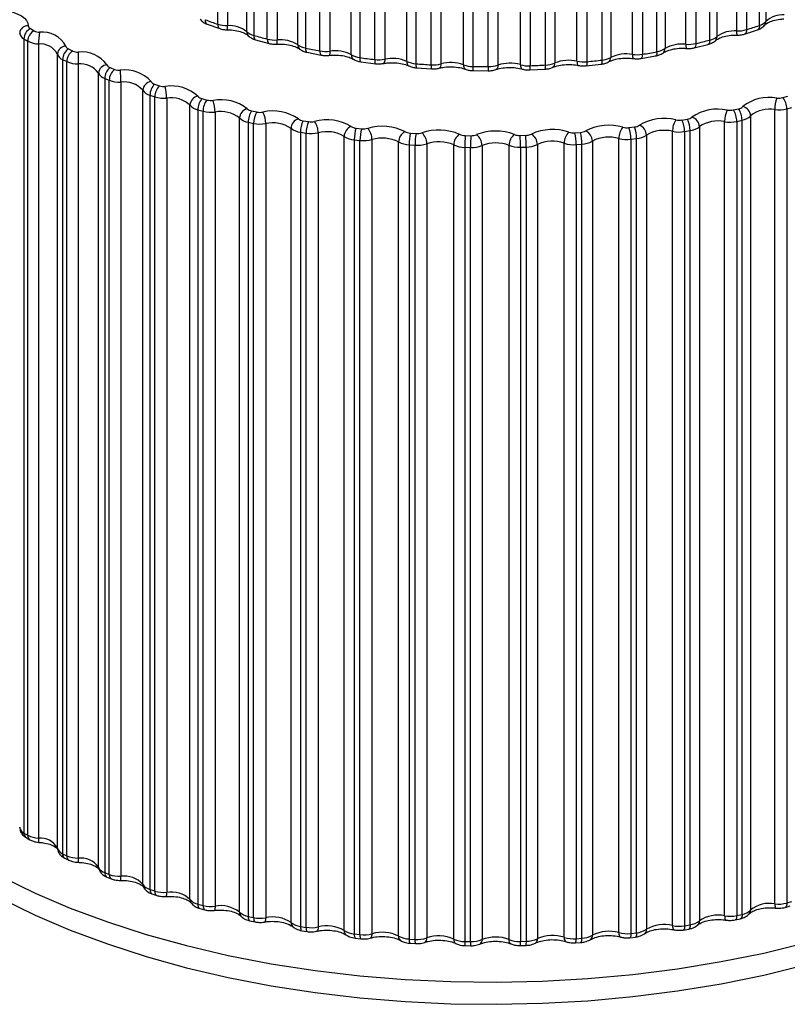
# Paper-space layout '_Trimétrica' of a CAD drawing. Header units: millimetres. Extents: x -286 to 75, y -322 to 320.
# Tile 2 of 5: x -160 to -71, y -308 to -193. Entities that reach past the tile are written whole.
import ezdxf

# ---------------------------------------------------------------- set-up
doc = ezdxf.new("R2010")
doc.units = ezdxf.units.MM

psp = doc.layouts.new('_Trimétrica')

# ---------------------------------------------------------------- linework, layer by layer
at = {"color": 8, "linetype": 'Continuous', "lineweight": 25}
for p, q in [((-137.33, -193.33), (-137.33, -61.74)), ((-136.2, -61.85), (-136.2, -193.5)), ((-75.65, -61.93), (-75.65, -193.97)), ((-74.13, -193.48), (-74.13, -61.79)), ((-73.38, -61.71), (-73.38, -193.01)), ((-133.96, -194.2), (-133.96, -62.05)), ((-133.14, -62.12), (-133.14, -194.63)), ((-131.55, -195.07), (-131.55, -62.24)), ((-130.39, -62.33), (-130.39, -195.17)), ((-128.01, -195.73), (-128.01, -62.5)), ((-127.1, -62.56), (-127.1, -196.11)), ((-125.42, -196.45), (-125.42, -62.66)), ((-124.25, -62.73), (-124.25, -196.48)), ((-121.75, -196.89), (-121.75, -62.86)), ((-120.77, -62.9), (-120.77, -197.22)), ((-119.02, -197.45), (-119.02, -62.98)), ((-117.85, -63.02), (-117.85, -197.41)), ((-115.28, -197.67), (-115.28, -63.11)), ((-95.43, -197.64), (-95.43, -63.1)), ((-94.26, -63.06), (-94.26, -197.7)), ((-92.5, -197.51), (-92.5, -63)), ((-91.49, -62.96), (-91.49, -197.21)), ((-88.96, -196.84), (-88.96, -62.84)), ((-87.79, -62.78), (-87.79, -196.84)), ((-86.09, -196.54), (-86.09, -62.69)), ((-85.15, -62.63), (-85.15, -196.17)), ((-82.72, -195.66), (-82.72, -62.48)), ((-81.56, -62.4), (-81.56, -195.59)), ((-79.94, -195.19), (-79.94, -62.28)), ((-79.09, -62.21), (-79.09, -194.77)), ((-76.79, -194.12), (-76.79, -62.02)), ((-114.23, -63.13), (-114.23, -197.93)), ((-112.44, -198.06), (-112.44, -63.18)), ((-111.29, -63.2), (-111.29, -197.95)), ((-108.68, -198.06), (-108.68, -63.23)), ((-107.57, -63.24), (-107.57, -198.26)), ((-105.77, -198.28), (-105.77, -63.25)), ((-104.65, -63.25), (-104.65, -198.1)), ((-102.03, -198.05), (-102.03, -63.23)), ((-100.88, -63.22), (-100.88, -198.18)), ((-99.09, -198.09), (-99.09, -63.19)), ((-98.02, -63.16), (-98.02, -197.85))]:
    psp.add_line(p, q, dxfattribs=at)
at = {"color": 7, "linetype": 'Continuous', "lineweight": 25}
for p, q in [((-159.19, -193.84), (-158.75, -194.1)), ((-138.57, -193.33), (-137.1, -193.85)), ((-159.95, -195.04), (-159.5, -195.3)), ((-159.95, -195.04), (-159.95, -287.62)), ((-133.77, -194.67), (-133.76, -194.69)), ((-75.87, -194.49), (-74.36, -193.99)), ((-159.5, -287.88), (-159.5, -195.3)), ((-158.24, -195.64), (-158.24, -288.21)), ((-154.75, -196.22), (-154.26, -196.46)), ((-132.93, -195.15), (-131.35, -195.58)), ((-81.75, -196.09), (-80.14, -195.69)), ((-156.05, -289.37), (-156.05, -196.8)), ((-126.93, -196.61), (-125.26, -196.94)), ((-87.93, -197.33), (-86.25, -197.03)), ((-155.43, -197.45), (-154.94, -197.69)), ((-155.43, -197.45), (-155.43, -290.03)), ((-154.94, -290.27), (-154.94, -197.69)), ((-153.63, -197.97), (-153.63, -290.54)), ((-149.9, -198.39), (-149.37, -198.6)), ((-120.64, -197.71), (-118.91, -197.94)), ((-114.15, -198.42), (-112.39, -198.55)), ((-94.35, -198.19), (-92.61, -198)), ((-151.25, -291.6), (-151.25, -199.03)), ((-150.52, -199.65), (-149.99, -199.87)), ((-150.52, -199.65), (-150.52, -292.22)), ((-107.55, -198.74), (-105.77, -198.76)), ((-100.92, -198.67), (-99.15, -198.58)), ((-149.99, -292.44), (-149.99, -199.87)), ((-148.64, -200.08), (-148.64, -292.65)), ((-144.7, -200.32), (-144.13, -200.51)), ((-146.08, -293.6), (-146.08, -201.02)), ((-145.24, -201.61), (-144.67, -201.8)), ((-145.24, -201.61), (-145.24, -294.18)), ((-144.67, -294.37), (-144.67, -201.8)), ((-143.29, -201.95), (-143.29, -294.53)), ((-71.41, -201.89), (-70.83, -201.72)), ((-140.58, -295.35), (-140.58, -202.77)), ((-139.18, -202.01), (-138.59, -202.17)), ((-70.94, -203.2), (-70.34, -203.03)), ((-139.65, -203.32), (-139.05, -203.48)), ((-139.65, -203.32), (-139.65, -295.89)), ((-139.05, -296.06), (-139.05, -203.48)), ((-137.65, -203.57), (-137.65, -296.14)), ((-134.8, -296.83), (-134.8, -204.26)), ((-133.39, -203.43), (-132.77, -203.56)), ((-77.18, -203.33), (-76.57, -203.19)), ((-75.16, -204.01), (-75.16, -296.59)), ((-72.34, -295.87), (-72.34, -203.3)), ((-70.94, -203.2), (-70.94, -295.77)), ((-133.78, -204.76), (-133.15, -204.9)), ((-133.78, -204.76), (-133.78, -297.34)), ((-133.15, -297.47), (-133.15, -204.9)), ((-131.74, -204.92), (-131.74, -297.49)), ((-127.37, -204.58), (-126.73, -204.69)), ((-89.36, -205.39), (-88.71, -205.31)), ((-83.18, -204.5), (-82.55, -204.39)), ((-81.14, -205.28), (-81.14, -297.85)), ((-78.2, -297.27), (-78.2, -204.69)), ((-76.79, -204.66), (-76.17, -204.52)), ((-76.79, -204.66), (-76.79, -297.24)), ((-76.17, -297.1), (-76.17, -204.52)), ((-128.78, -298.05), (-128.78, -205.48)), ((-127.68, -205.93), (-127.03, -206.03)), ((-127.68, -205.93), (-127.68, -298.5)), ((-127.03, -298.61), (-127.03, -206.03)), ((-125.62, -205.99), (-125.62, -298.57)), ((-122.58, -298.98), (-122.58, -206.41)), ((-121.18, -205.45), (-120.53, -205.52)), ((-114.87, -206.03), (-114.2, -206.07)), ((-108.47, -206.31), (-107.81, -206.33)), ((-102.06, -206.3), (-101.39, -206.28)), ((-95.67, -205.99), (-95.01, -205.94)), ((-87.31, -206.26), (-87.31, -298.84)), ((-84.28, -298.39), (-84.28, -205.82)), ((-82.87, -205.85), (-82.23, -205.74)), ((-82.87, -205.85), (-82.87, -298.42)), ((-82.23, -298.31), (-82.23, -205.74)), ((-121.4, -206.81), (-120.74, -206.88)), ((-121.4, -206.81), (-121.4, -299.38)), ((-120.74, -299.46), (-120.74, -206.88)), ((-119.34, -206.78), (-119.34, -299.35)), ((-116.24, -299.63), (-116.24, -207.05)), ((-115, -207.4), (-114.32, -207.44)), ((-115, -207.4), (-115, -299.97)), ((-114.32, -300.01), (-114.32, -207.44)), ((-112.95, -207.27), (-112.95, -299.84)), ((-109.81, -299.97), (-109.81, -207.4)), ((-108.52, -207.68), (-107.84, -207.7)), ((-108.52, -207.68), (-108.52, -300.26)), ((-107.84, -300.27), (-107.84, -207.7)), ((-106.5, -207.46), (-106.5, -300.04)), ((-103.35, -300.02), (-103.35, -207.45)), ((-102.01, -207.67), (-101.33, -207.65)), ((-102.01, -207.67), (-102.01, -300.25)), ((-101.33, -300.23), (-101.33, -207.65)), ((-100.04, -207.36), (-100.04, -299.93)), ((-96.91, -299.77), (-96.91, -207.2)), ((-95.53, -207.36), (-94.86, -207.31)), ((-95.53, -207.36), (-95.53, -299.94)), ((-94.86, -299.89), (-94.86, -207.31)), ((-93.63, -206.96), (-93.63, -299.53)), ((-90.54, -299.23), (-90.54, -206.66)), ((-89.14, -206.75), (-88.48, -206.67)), ((-89.14, -206.75), (-89.14, -299.33)), ((-88.48, -299.25), (-88.48, -206.67)), ((-159.95, -287.62), (-159.5, -287.88)), ((-159.7, -288.14), (-159.25, -288.4)), ((-155.43, -290.03), (-154.94, -290.27)), ((-155.18, -290.55), (-154.69, -290.79)), ((-150.52, -292.22), (-149.99, -292.44)), ((-150.28, -292.75), (-149.74, -292.96)), ((-145.24, -294.18), (-144.67, -294.37)), ((-145.02, -294.7), (-144.45, -294.89)), ((-140.45, -295.76), (-140.44, -295.77)), ((-139.65, -295.89), (-139.05, -296.06)), ((-71.14, -296.28), (-70.55, -296.11)), ((-70.94, -295.77), (-70.34, -295.6)), ((-139.44, -296.4), (-138.84, -296.57)), ((-76.79, -297.24), (-76.17, -297.1)), ((-75.32, -297.04), (-75.34, -297.05)), ((-133.78, -297.34), (-133.15, -297.47)), ((-133.6, -297.84), (-132.98, -297.97)), ((-82.87, -298.42), (-82.23, -298.31)), ((-76.97, -297.74), (-76.35, -297.6)), ((-127.68, -298.5), (-127.03, -298.61)), ((-127.54, -299), (-126.89, -299.1)), ((-121.4, -299.38), (-120.74, -299.46)), ((-89.14, -299.33), (-88.48, -299.25)), ((-83.02, -298.92), (-82.38, -298.81)), ((-121.3, -299.87), (-120.64, -299.95)), ((-115, -299.97), (-114.32, -300.01)), ((-114.93, -300.46), (-114.27, -300.5)), ((-108.52, -300.26), (-107.84, -300.27)), ((-102.01, -300.25), (-101.33, -300.23)), ((-95.6, -300.42), (-94.93, -300.37)), ((-95.53, -299.94), (-94.86, -299.89)), ((-89.24, -299.82), (-88.59, -299.74)), ((-108.5, -300.74), (-107.82, -300.76)), ((-102.03, -300.73), (-101.36, -300.71))]:
    psp.add_line(p, q, dxfattribs=at)
at = {"color": 7, "linetype": 'Continuous', "lineweight": 25, "flags": 128}
for points in [[(-162.22, -191.74), (-161.65, -191.83), (-161.12, -191.97), (-160.64, -192.15), (-160.23, -192.37), (-159.89, -192.62), (-159.65, -192.9), (-159.49, -193.2), (-159.44, -193.5)], [(-73.53, -193.45), (-73.54, -193.46), (-73.54, -193.46)], [(-162.53, -292.71), (-158.65, -294.61), (-154.54, -296.37), (-150.21, -297.98), (-145.68, -299.44), (-140.97, -300.74), (-136.1, -301.88), (-131.09, -302.85), (-125.97, -303.64), (-120.76, -304.26), (-115.48, -304.69), (-110.16, -304.94), (-104.81, -305.01), (-99.47, -304.89), (-94.15, -304.59), (-88.89, -304.11), (-83.7, -303.45), (-78.61, -302.61), (-73.64, -301.6), (-68.81, -300.42), (-64.14, -299.07)], [(-162.53, -295.28), (-158.65, -297.18), (-154.54, -298.94), (-150.21, -300.55), (-145.68, -302.01), (-140.97, -303.32), (-136.1, -304.45), (-131.09, -305.42), (-125.97, -306.21), (-120.76, -306.83), (-115.48, -307.26), (-110.16, -307.51), (-104.81, -307.58), (-99.47, -307.46), (-94.15, -307.16), (-88.89, -306.68), (-83.7, -306.02), (-78.61, -305.18), (-73.64, -304.17), (-68.81, -302.99), (-64.14, -301.64)]]:
    psp.add_lwpolyline(points, dxfattribs=at)
at = {"color": 8, "linetype": 'Continuous', "lineweight": 25, "flags": 128}
for points in [[(-137.33, -193.33), (-137.31, -193.49), (-137.28, -193.63), (-137.23, -193.74), (-137.16, -193.81), (-137.1, -193.85)], [(-74.13, -193.48), (-74.14, -193.64), (-74.17, -193.77), (-74.22, -193.88), (-74.29, -193.96), (-74.36, -193.99)], [(-133.14, -194.63), (-133.13, -194.79), (-133.1, -194.93), (-133.06, -195.03), (-133, -195.11), (-132.93, -195.15)], [(-131.55, -195.07), (-131.54, -195.23), (-131.52, -195.36), (-131.47, -195.47), (-131.42, -195.54), (-131.35, -195.58)], [(-75.65, -193.97), (-75.66, -194.13), (-75.69, -194.27), (-75.74, -194.37), (-75.81, -194.45), (-75.87, -194.49)], [(-127.1, -196.11), (-127.09, -196.27), (-127.07, -196.4), (-127.03, -196.51), (-126.99, -196.58), (-126.93, -196.61), (-126.93, -196.61)], [(-81.56, -195.59), (-81.57, -195.74), (-81.59, -195.88), (-81.63, -195.98), (-81.68, -196.05), (-81.75, -196.09), (-81.75, -196.09)], [(-79.94, -195.19), (-79.95, -195.34), (-79.97, -195.48), (-80.01, -195.58), (-80.07, -195.66), (-80.14, -195.69)], [(-125.42, -196.45), (-125.42, -196.6), (-125.4, -196.74), (-125.36, -196.84), (-125.32, -196.91), (-125.27, -196.94), (-125.26, -196.94)], [(-124.25, -196.48), (-124.26, -196.64), (-124.27, -196.77), (-124.29, -196.87), (-124.32, -196.94), (-124.36, -196.97), (-124.36, -196.97)], [(-120.77, -197.22), (-120.76, -197.37), (-120.74, -197.51), (-120.72, -197.61), (-120.69, -197.68), (-120.65, -197.71), (-120.64, -197.71)], [(-88.96, -196.84), (-88.96, -197), (-88.94, -197.14), (-88.92, -197.24), (-88.88, -197.31), (-88.84, -197.34), (-88.83, -197.34)], [(-87.79, -196.84), (-87.8, -196.99), (-87.81, -197.13), (-87.84, -197.23), (-87.88, -197.3), (-87.93, -197.33), (-87.93, -197.33)], [(-86.09, -196.54), (-86.1, -196.69), (-86.12, -196.83), (-86.15, -196.93), (-86.19, -197), (-86.24, -197.03), (-86.25, -197.03)], [(-119.02, -197.45), (-119.02, -197.61), (-119.01, -197.74), (-118.99, -197.84), (-118.96, -197.91), (-118.92, -197.94), (-118.91, -197.94)], [(-117.85, -197.41), (-117.86, -197.57), (-117.88, -197.7), (-117.91, -197.81), (-117.96, -197.88), (-118.01, -197.91), (-118.02, -197.91)], [(-111.29, -197.95), (-111.3, -198.11), (-111.33, -198.25), (-111.37, -198.35), (-111.42, -198.43), (-111.49, -198.46), (-111.5, -198.46)], [(-104.65, -198.1), (-104.66, -198.26), (-104.69, -198.4), (-104.74, -198.51), (-104.81, -198.58), (-104.88, -198.62)], [(-102.03, -198.05), (-102.02, -198.21), (-101.99, -198.34), (-101.95, -198.45), (-101.88, -198.53), (-101.81, -198.56)], [(-95.43, -197.64), (-95.42, -197.8), (-95.4, -197.94), (-95.36, -198.04), (-95.31, -198.11), (-95.26, -198.15), (-95.25, -198.15)], [(-94.26, -197.7), (-94.26, -197.86), (-94.28, -197.99), (-94.29, -198.1), (-94.32, -198.16), (-94.35, -198.19), (-94.35, -198.19)], [(-92.5, -197.51), (-92.51, -197.67), (-92.52, -197.8), (-92.54, -197.9), (-92.57, -197.97), (-92.6, -198), (-92.61, -198)], [(-151.25, -291.6), (-151.23, -291.77), (-151.2, -291.84)], [(-145.24, -294.18), (-145.23, -294.34), (-145.2, -294.48), (-145.15, -294.59), (-145.08, -294.66), (-145.02, -294.7)], [(-144.67, -294.37), (-144.66, -294.53), (-144.63, -294.67), (-144.58, -294.78), (-144.52, -294.85), (-144.45, -294.89)], [(-139.65, -295.89), (-139.64, -296.05), (-139.61, -296.19), (-139.57, -296.29), (-139.51, -296.37), (-139.44, -296.4)], [(-139.05, -296.06), (-139.04, -296.21), (-139.01, -296.35), (-138.97, -296.46), (-138.91, -296.53), (-138.84, -296.57)], [(-72.34, -295.87), (-72.33, -296.03), (-72.32, -296.16), (-72.3, -296.26), (-72.27, -296.33), (-72.24, -296.36), (-72.23, -296.36)], [(-70.94, -295.77), (-70.95, -295.93), (-70.97, -296.06), (-71.02, -296.17), (-71.08, -296.24), (-71.15, -296.28)], [(-137.65, -296.14), (-137.65, -296.3), (-137.66, -296.43), (-137.69, -296.54), (-137.72, -296.6), (-137.75, -296.63), (-137.76, -296.64)], [(-76.79, -297.24), (-76.8, -297.39), (-76.82, -297.53), (-76.86, -297.63), (-76.9, -297.7), (-76.96, -297.74), (-76.97, -297.74)], [(-76.17, -297.1), (-76.17, -297.25), (-76.2, -297.39), (-76.24, -297.49), (-76.29, -297.56), (-76.35, -297.6), (-76.35, -297.6)], [(-133.78, -297.34), (-133.77, -297.49), (-133.75, -297.63), (-133.71, -297.73), (-133.66, -297.8), (-133.6, -297.84), (-133.6, -297.84)], [(-133.15, -297.47), (-133.14, -297.63), (-133.12, -297.76), (-133.09, -297.87), (-133.04, -297.94), (-132.98, -297.97), (-132.98, -297.97)], [(-131.74, -297.49), (-131.75, -297.65), (-131.76, -297.78), (-131.79, -297.89), (-131.84, -297.96), (-131.88, -297.99), (-131.89, -297.99)], [(-84.28, -298.39), (-84.27, -298.55), (-84.25, -298.68), (-84.22, -298.79), (-84.17, -298.86), (-84.11, -298.89), (-84.1, -298.9)], [(-82.23, -298.31), (-82.23, -298.47), (-82.25, -298.6), (-82.28, -298.71), (-82.32, -298.78), (-82.37, -298.81), (-82.38, -298.81)], [(-78.2, -297.27), (-78.19, -297.43), (-78.18, -297.56), (-78.15, -297.66), (-78.11, -297.73), (-78.06, -297.76), (-78.05, -297.77)], [(-127.68, -298.5), (-127.67, -298.66), (-127.66, -298.79), (-127.63, -298.9), (-127.59, -298.97), (-127.54, -299), (-127.54, -299)], [(-127.03, -298.61), (-127.03, -298.77), (-127.01, -298.9), (-126.98, -299), (-126.94, -299.07), (-126.9, -299.1), (-126.89, -299.1)], [(-125.62, -298.57), (-125.63, -298.72), (-125.65, -298.86), (-125.69, -298.96), (-125.74, -299.03), (-125.8, -299.07), (-125.81, -299.07)], [(-121.4, -299.38), (-121.4, -299.54), (-121.38, -299.67), (-121.36, -299.77), (-121.34, -299.84), (-121.3, -299.87), (-121.3, -299.87)], [(-120.74, -299.46), (-120.74, -299.62), (-120.72, -299.75), (-120.7, -299.85), (-120.68, -299.92), (-120.65, -299.95), (-120.64, -299.95)], [(-119.34, -299.35), (-119.35, -299.51), (-119.38, -299.64), (-119.43, -299.75), (-119.49, -299.82), (-119.55, -299.86)], [(-90.54, -299.23), (-90.53, -299.39), (-90.5, -299.52), (-90.46, -299.63), (-90.4, -299.7), (-90.33, -299.74)], [(-89.14, -299.33), (-89.14, -299.48), (-89.15, -299.62), (-89.17, -299.72), (-89.2, -299.78), (-89.24, -299.82), (-89.24, -299.82)], [(-88.48, -299.25), (-88.48, -299.4), (-88.49, -299.54), (-88.52, -299.64), (-88.54, -299.7), (-88.58, -299.74), (-88.59, -299.74)], [(-82.87, -298.42), (-82.88, -298.58), (-82.89, -298.71), (-82.92, -298.82), (-82.96, -298.89), (-83.01, -298.92), (-83.02, -298.92)], [(-96.91, -299.77), (-96.9, -299.93), (-96.87, -300.07), (-96.82, -300.18), (-96.75, -300.26), (-96.68, -300.29)]]:
    psp.add_lwpolyline(points, dxfattribs=at)
at = {"color": 7, "linetype": 'Continuous', "lineweight": 25}
for centre, radius, start, end in [((-113.18, -122.73), 74.62, 249.9128, 251.1197), ((-71.36, -195.21), 2.98, 87.7663, 132.5959), ((-159.51, -194.44), 0.937, 85.9483, 175.2627), ((-158.55, -195.08), 1.4, 117.5479, 178.2735), ((-159.02, -193.45), 0.426, 186.5697, 245.8939), ((-136.24, -190.03), 3.47, 251.8842, 270.7102), ((-135.99, -196.78), 3.28, 51.7383, 93.6743), ((-99.13, -118.93), 78.63, 287.374, 288.5395), ((-74.59, -191.9), 1.64, 286.0338, 317.2568), ((-159.6, -194.26), 0.852, 186.5697, 245.8939), ((-158.09, -195.34), 1.41, 118.0626, 178.3407), ((-158.07, -192.81), 1.46, 242.2287, 267.8041), ((-150.8, -195.59), 7.44, 169.7619, 180.3571), ((-157.8, -197.36), 3.11, 28.1074, 96.0459), ((-132.7, -192.81), 1.88, 227.9043, 256.3573), ((-109.81, -111.92), 85.94, 254.2463, 255.3446), ((-130.65, -191.49), 3.69, 255.8262, 273.9162), ((-80.37, -193.22), 2.02, 282.4227, 309.5893), ((-77.06, -197.55), 3.44, 85.5277, 126.1486), ((-76.68, -190.56), 3.56, 268.187, 286.7125), ((-158.13, -192.71), 2.93, 242.2287, 267.8041), ((-158.01, -197.85), 2.22, 28.1074, 96.0459), ((-155.06, -196.88), 0.987, 89.2788, 175.1439), ((-153.94, -197.48), 1.5, 122.6421, 178.9032), ((-154.57, -195.75), 0.505, 196.8258, 249.5945), ((-130, -198.87), 3.72, 57.5482, 96.0492), ((-126.7, -193.87), 2.27, 234.7761, 259.8172), ((-107.5, -102.13), 96, 258.2192, 259.2394), ((-86.47, -194.15), 2.41, 279.0262, 303.0905), ((-83.19, -199.49), 3.85, 83.0797, 120.6369), ((-82.39, -191.94), 3.74, 264.9571, 282.8833), ((-102.14, -108.37), 89.61, 283.2759, 284.344), ((-155.08, -196.51), 1.01, 196.8258, 249.5945), ((-153.43, -197.72), 1.51, 123.1934, 178.9662), ((-153.61, -195), 1.6, 246.001, 270.1258), ((-123.27, -197.92), 30.36, 177.5017, 180.0917), ((-153.18, -200.14), 3.57, 35.3493, 96.898), ((-124.73, -192.71), 3.8, 259.4725, 277.2092), ((-123.64, -200.52), 4.09, 62.5607, 98.6382), ((-120.44, -194.56), 2.67, 240.653, 263.1191), ((-106.17, -94.22), 104.03, 261.9367, 262.9037), ((-116.99, -201.68), 4.36, 66.9476, 101.4561), ((-92.79, -194.72), 2.81, 275.7628, 297.5023), ((-89.66, -200.98), 4.19, 80.4139, 115.8581), ((-88.41, -193.08), 3.81, 261.6205, 279.3192), ((-104.09, -99.14), 99.05, 279.4712, 280.4704), ((-153.64, -194.78), 3.19, 246.001, 270.1258), ((-153.33, -200.5), 2.55, 35.3493, 96.898), ((-150.21, -199.11), 1.04, 92.7198, 175.2258), ((-148.9, -199.67), 1.62, 128.0991, 179.4771), ((-149.72, -197.81), 0.604, 205.999, 252.7111), ((-118.56, -193.68), 3.8, 262.9059, 280.6487), ((-114.03, -194.89), 3.05, 245.7628, 266.3292), ((-105.62, -88.91), 109.37, 265.4863, 266.4216), ((-112.2, -194.39), 3.68, 266.1951, 284.3038), ((-110.16, -202.33), 4.52, 70.8401, 104.5314), ((-107.54, -194.89), 3.37, 250.2867, 269.5024), ((-105.51, -86.69), 111.59, 268.9445, 269.8673), ((-105.74, -194.81), 3.47, 269.3991, 288.2576), ((-103.25, -202.42), 4.54, 74.3369, 107.9094), ((-101.05, -194.57), 3.62, 254.3668, 272.6895), ((-105.48, -87.77), 110.5, 272.3816, 273.3105), ((-99.24, -194.93), 3.17, 272.5713, 292.6135), ((-96.38, -201.97), 4.43, 77.5109, 111.6553), ((-94.65, -193.96), 3.77, 258.1149, 275.9429), ((-105.12, -92.06), 106.2, 275.8665, 276.8202), ((-150.16, -198.5), 1.21, 205.999, 252.7111), ((-148.35, -199.88), 1.64, 128.6896, 179.5323), ((-148.77, -197), 1.71, 249.4389, 272.4737), ((-148.14, -202.72), 4.05, 41.6545, 97.9546), ((-163.02, -200.03), 14.39, 359.8084, 5.2775), ((-148.79, -196.66), 3.42, 249.4389, 272.4737), ((-148.24, -202.95), 2.89, 41.6545, 97.9546), ((-144.99, -201.11), 1.09, 96.2991, 175.4783), ((-143.45, -201.61), 1.79, 133.9404, 179.9617), ((-144.52, -199.63), 0.72, 214.0671, 255.4753), ((-142.86, -201.8), 1.81, 134.5719, 180.0059), ((-143.6, -198.79), 1.8, 252.6052, 274.8675), ((-142.72, -205.05), 4.52, 47.1582, 99.2261), ((-149.18, -201.91), 5.88, 359.5627, 12.9775), ((-144.88, -200.22), 1.44, 214.0671, 255.4753), ((-143.6, -198.37), 3.6, 252.6052, 274.8675), ((-142.78, -205.14), 3.23, 47.1582, 99.2261), ((-139.44, -202.85), 1.14, 100.0466, 175.8722), ((-139, -201.17), 0.852, 221.1123, 258.0327), ((-73, -206.75), 4.89, 79.575, 128.8431), ((-68.32, -203.26), 4.02, 160.847, 180.5751), ((-71.89, -200.1), 1.85, 263.1233, 284.9677), ((-72.95, -203.19), 2.01, 359.6954, 40.3165), ((-139.29, -201.65), 1.7, 221.1123, 258.0327), ((-137.62, -203.31), 2.03, 140.1771, 180.328), ((-136.99, -203.47), 2.06, 140.8498, 180.3585), ((-138.12, -200.37), 1.86, 255.5518, 277.3285), ((-136.96, -207.1), 4.97, 51.9864, 100.709), ((-141.41, -203.53), 3.76, 359.4046, 20.4974), ((-76.74, -202.24), 0.969, 279.9657, 313.7911), ((-76.34, -204.09), 1.18, 3.7208, 76.7373), ((-138.12, -199.88), 3.72, 255.5518, 277.3285), ((-136.99, -207.06), 3.55, 51.9864, 100.709), ((-133.61, -204.34), 1.19, 103.9939, 176.3776), ((-133.45, -202.8), 1.99, 227.2627, 260.4693), ((-133.22, -202.45), 0.996, 227.2627, 260.4693), ((-131.39, -204.74), 2.39, 146.805, 180.555), ((-130.71, -204.87), 2.44, 147.5175, 180.5702), ((-132.39, -201.72), 1.89, 258.3218, 279.8807), ((-130.91, -208.82), 5.37, 56.249, 102.3971), ((-134.56, -204.89), 2.82, 359.3709, 27.7493), ((-82.7, -203.28), 1.12, 277.5892, 308.2706), ((-79, -208.54), 5.31, 77.9236, 124.4854), ((-82.37, -205.35), 1.24, 3.1467, 72.6017), ((-75.25, -204.66), 2.95, 153.541, 180.6334), ((-77.58, -201.49), 1.88, 260.5895, 282.1685), ((-79.14, -204.64), 2.36, 359.4572, 33.7181), ((-78.48, -204.5), 2.31, 359.4752, 34.4237), ((-76.5, -202.61), 1.94, 279.9657, 313.7911), ((-72.97, -206.73), 3.5, 79.575, 128.8431), ((-71.89, -199.62), 3.7, 263.1233, 284.9677), ((-132.39, -201.2), 3.77, 258.3218, 279.8807), ((-130.92, -208.67), 3.84, 56.249, 102.3971), ((-127.54, -205.54), 1.25, 108.1742, 176.9641), ((-127.23, -203.44), 1.15, 232.656, 262.8359), ((-124.7, -205.9), 2.98, 153.8004, 180.6337), ((-123.97, -206), 3.06, 154.5489, 180.6335), ((-126.44, -202.83), 1.88, 260.9515, 282.552), ((-124.62, -210.19), 5.71, 60.0377, 104.2877), ((-127.92, -205.97), 2.3, 359.4818, 34.6679), ((-121.27, -206.46), 1.32, 112.6215, 177.5994), ((-121.07, -204.16), 1.3, 237.4204, 265.1647), ((-118.15, -211.18), 5.95, 63.4276, 106.3838), ((-91.69, -211.03), 5.92, 74.0114, 117.1597), ((-88.52, -206.64), 2.02, 139.9443, 180.3171), ((-89.59, -203.55), 1.85, 255.1495, 276.9779), ((-93.1, -206.71), 3.96, 359.42, 19.4556), ((-88.83, -204.05), 1.27, 275.2554, 303.4011), ((-92.29, -206.63), 3.81, 359.4083, 20.2291), ((-85.25, -209.97), 5.65, 76.0698, 120.6169), ((-88.61, -206.32), 1.3, 2.5178, 68.2053), ((-81.91, -205.8), 2.37, 146.5582, 180.5494), ((-83.49, -202.64), 1.88, 257.942, 279.5158), ((-85.79, -205.82), 2.92, 359.3672, 26.7496), ((-85.07, -205.71), 2.85, 359.3696, 27.4921), ((-82.52, -203.52), 2.24, 277.5892, 308.2706), ((-78.99, -208.4), 3.79, 77.9236, 124.4854), ((-77.58, -200.98), 3.77, 260.5895, 282.1685), ((-127.39, -203.65), 2.29, 232.656, 262.8359), ((-126.44, -202.32), 3.76, 260.9515, 282.552), ((-124.62, -209.94), 4.08, 60.0377, 104.2877), ((-121.18, -204.22), 2.6, 237.4204, 265.1647), ((-117.33, -206.77), 4.08, 161.1169, 180.5706), ((-116.49, -206.84), 4.25, 161.8953, 180.5567), ((-120.32, -203.69), 1.84, 263.4716, 285.3746), ((-121.31, -206.77), 1.97, 359.7403, 41.212), ((-114.85, -207.1), 1.39, 117.3698, 178.25), ((-114.8, -204.58), 1.44, 241.668, 267.4791), ((-108.26, -207.35), 6.74, 168.6841, 180.3898), ((-107.08, -207.39), 7.24, 169.4836, 180.3656), ((-114.08, -204.3), 1.77, 265.9085, 288.3867), ((-111.56, -211.77), 6.1, 66.4784, 108.6959), ((-114.7, -207.27), 1.75, 0.1344, 47.3626), ((-108.32, -207.43), 1.49, 122.4513, 178.8812), ((-108.47, -204.73), 1.58, 245.493, 269.7986), ((-87.38, -207.64), 21.13, 176.4099, 180.1313), ((-80.55, -207.65), 27.29, 177.22, 180.102), ((-107.76, -204.65), 1.68, 268.2853, 291.6342), ((-104.91, -211.94), 6.15, 69.2372, 111.2425), ((-108.09, -207.48), 1.59, 0.6411, 53.119), ((-101.74, -207.47), 1.62, 127.8948, 179.4577), ((-102.12, -204.61), 1.7, 248.9737, 272.1417), ((-120.13, -207.62), 18.12, 359.8472, 4.1874), ((-101.41, -204.73), 1.56, 270.6227, 295.1722), ((-116.53, -207.61), 15.19, 359.8183, 4.9964), ((-98.27, -211.69), 6.08, 71.7396, 114.0512), ((-101.51, -207.39), 1.47, 1.2301, 58.4951), ((-95.13, -207.2), 1.78, 133.7219, 179.9461), ((-95.81, -204.21), 1.79, 252.1748, 274.5278), ((-101.94, -207.32), 6.41, 359.593, 11.9047), ((-95.08, -204.53), 1.42, 272.9399, 299.0675), ((-100.87, -207.27), 6.01, 359.5704, 12.7011), ((-95.01, -207), 1.38, 1.8674, 63.514), ((-91.7, -210.72), 4.23, 74.0114, 117.1597), ((-88.71, -204.14), 2.54, 275.2554, 303.4011), ((-85.25, -209.74), 4.04, 76.0698, 120.6169), ((-83.49, -202.13), 3.77, 257.942, 279.5158), ((-120.32, -203.22), 3.68, 263.4716, 285.3746), ((-118.14, -210.86), 4.25, 63.4276, 106.3838), ((-114.87, -204.51), 2.89, 241.668, 267.4791), ((-114.07, -203.9), 3.55, 265.9085, 288.3867), ((-111.55, -211.4), 4.36, 66.4784, 108.6959), ((-108.5, -204.53), 3.16, 245.493, 269.7986), ((-107.74, -204.35), 3.35, 268.2853, 291.6342), ((-104.91, -211.56), 4.39, 69.2372, 111.2425), ((-102.14, -204.28), 3.39, 248.9737, 272.1417), ((-101.37, -204.54), 3.11, 270.6227, 295.1722), ((-98.27, -211.33), 4.35, 71.7396, 114.0512), ((-95.82, -203.8), 3.58, 252.1748, 274.5278), ((-95.01, -204.48), 2.84, 272.9399, 299.0675), ((-89.59, -203.08), 3.7, 255.1495, 276.9779), ((-159.6, -286.84), 0.852, 186.5697, 245.8939), ((-158.13, -285.28), 2.93, 242.2287, 267.8041), ((-158.01, -290.42), 2.22, 28.1074, 96.0459), ((-155.08, -289.08), 1.01, 196.8258, 249.5945), ((-153.64, -287.35), 3.19, 246.001, 270.1258), ((-153.33, -293.08), 2.55, 35.3493, 96.898), ((-150.16, -291.07), 1.21, 205.999, 252.7111), ((-148.79, -289.24), 3.42, 249.4389, 272.4737), ((-148.24, -295.52), 2.89, 41.6545, 97.9546), ((-144.88, -292.79), 1.44, 214.0671, 255.4753), ((-143.6, -290.94), 3.6, 252.6052, 274.8675), ((-142.78, -297.72), 3.23, 47.1582, 99.2261), ((-139.29, -294.23), 1.7, 221.1123, 258.0327), ((-138.12, -292.46), 3.72, 255.5518, 277.3285), ((-136.99, -299.63), 3.55, 51.9864, 100.709), ((-72.97, -299.31), 3.5, 79.575, 128.8431), ((-71.89, -292.2), 3.7, 263.1233, 284.9677), ((-133.45, -295.37), 1.99, 227.2627, 260.4693), ((-78.99, -300.97), 3.79, 77.9236, 124.4854), ((-77.58, -293.55), 3.77, 260.5895, 282.1685), ((-76.5, -295.19), 1.94, 279.9657, 313.7911), ((-132.39, -293.78), 3.77, 258.3218, 279.8807), ((-130.92, -301.24), 3.84, 56.249, 102.3971), ((-127.39, -296.23), 2.29, 232.656, 262.8359), ((-85.25, -302.31), 4.04, 76.0698, 120.6169), ((-83.49, -294.71), 3.77, 257.942, 279.5158), ((-82.52, -296.09), 2.24, 277.5892, 308.2706), ((-126.44, -294.89), 3.76, 260.9515, 282.552), ((-124.62, -302.51), 4.08, 60.0377, 104.2877), ((-121.18, -296.8), 2.6, 237.4204, 265.1647), ((-120.32, -295.8), 3.68, 263.4716, 285.3746), ((-118.14, -303.43), 4.25, 63.4276, 106.3838), ((-98.27, -303.9), 4.35, 71.7396, 114.0512), ((-95.01, -297.05), 2.84, 272.9399, 299.0675), ((-91.7, -303.29), 4.23, 74.0114, 117.1597), ((-89.59, -295.65), 3.7, 255.1495, 276.9779), ((-88.71, -296.71), 2.54, 275.2554, 303.4011), ((-114.87, -297.08), 2.89, 241.668, 267.4791), ((-114.07, -296.48), 3.55, 265.9085, 288.3867), ((-111.55, -303.97), 4.36, 66.4784, 108.6959), ((-108.5, -297.1), 3.16, 245.493, 269.7986), ((-107.74, -296.92), 3.35, 268.2853, 291.6342), ((-104.91, -304.13), 4.39, 69.2372, 111.2425), ((-102.14, -296.86), 3.39, 248.9737, 272.1417), ((-101.37, -297.12), 3.11, 270.6227, 295.1722), ((-95.82, -296.37), 3.58, 252.1748, 274.5278)]:
    psp.add_arc(centre, radius, start, end, dxfattribs=at)
at = {"color": 8, "linetype": 'Continuous', "lineweight": 25}
for centre, radius, start, end in [((-138.31, -192.9), 0.501, 169.6803, 239.0873), ((-147.34, -193.65), 11.14, 358.2718, 0.7672), ((-74.06, -193.03), 0.675, 321.2703, 0.9913), ((-133.31, -194.22), 0.648, 178.1781, 224.1345), ((-79.72, -194.8), 0.638, 313.4842, 2.1854), ((-74.85, -194.27), 1.95, 175.6058, 189.9385), ((-131.22, -195.32), 0.834, 335.9435, 10.1365), ((-127.39, -195.76), 0.617, 177.047, 230.3046), ((-85.76, -196.21), 0.607, 308.0467, 3.3993), ((-82.07, -195.81), 0.668, 167.4254, 210.8892), ((-121.19, -196.95), 0.566, 174.4504, 235.6654), ((-92.04, -197.27), 0.552, 302.4571, 6.3297), ((-114.76, -197.74), 0.53, 172.194, 239.2444), ((-113.53, -198.08), 0.706, 168.0546, 208.9307), ((-111.61, -198.21), 0.844, 169.9389, 203.6857), ((-108.18, -198.15), 0.501, 169.845, 239.7565), ((-104.96, -198.41), 2.61, 176.7162, 187.377), ((-85.19, -198.43), 20.59, 179.5829, 180.9327), ((-102.08, -198.33), 1.2, 343.7157, 7.1143), ((-99.98, -198.24), 0.9, 337.9086, 9.4511), ((-98.53, -197.93), 0.52, 300.6232, 8.573), ((-159.39, -287.67), 0.561, 174.2051, 236.0949), ((-158.94, -287.93), 0.559, 174.0373, 236.3813), ((-157.38, -288.36), 0.878, 170.3816, 202.7791), ((-154.9, -290.1), 0.535, 172.5299, 238.2391), ((-154.41, -290.34), 0.533, 172.3447, 238.4169), ((-150.33, -290.69), 3.3, 177.4168, 185.8379), ((-150.01, -292.31), 0.512, 170.7369, 239.1683), ((-149.48, -292.52), 0.51, 170.5428, 239.2181), ((-150.22, -292.8), 1.59, 347.7565, 5.369), ((-145.37, -293.6), 0.702, 179.5917, 208.0834), ((-144, -294.67), 0.72, 331.6446, 11.6758), ((-139.89, -295.36), 0.684, 179.2132, 215.7302), ((-134.14, -296.85), 0.655, 178.3949, 222.4754), ((-75.82, -296.6), 0.659, 318.7233, 1.4731), ((-128.15, -298.08), 0.631, 177.5873, 227.7849), ((-81.77, -297.88), 0.636, 313.0476, 2.2564), ((-121.97, -299.02), 0.608, 176.6343, 231.8398), ((-94.19, -299.59), 0.567, 304.4764, 5.4563), ((-87.92, -298.87), 0.612, 308.7895, 3.1838), ((-115.68, -299.68), 0.562, 174.2497, 236.162), ((-114.22, -300.12), 0.791, 169.275, 205.4713), ((-113.5, -300.16), 0.839, 169.8687, 203.8668), ((-113.44, -299.93), 0.496, 300.8393, 10.7187), ((-109.28, -300.04), 0.536, 172.5991, 238.1266), ((-106.26, -300.41), 2.26, 176.2085, 188.5311), ((-104.93, -300.42), 2.91, 177.0477, 186.6255), ((-107.01, -300.12), 0.515, 300.5256, 8.9213), ((-102.85, -300.11), 0.514, 170.8405, 238.8925), ((-103.95, -300.4), 1.95, 350.0726, 4.4022), ((-102.97, -300.38), 1.64, 348.1955, 5.2163), ((-100.58, -300), 0.539, 301.5322, 7.1532), ((-96.28, -300.08), 0.759, 333.3408, 11.1592), ((-95.57, -300.03), 0.723, 331.8199, 11.6892)]:
    psp.add_arc(centre, radius, start, end, dxfattribs=at)
at = {"color": 7, "linetype": 'Continuous', "lineweight": 25}
for points, knots in [([(-139.39, -192.74), (-139.28, -192.87), (-139.05, -193.12), (-138.73, -193.26), (-138.57, -193.33)], [0, 0, 0, 0, 0.512656, 1, 1, 1, 1]), ([(-73.53, -193.45), (-73.5, -193.41), (-73.4, -193.31), (-73.03, -193.07), (-72.37, -192.84), (-71.73, -192.74), (-71.36, -192.72), (-71.28, -192.72)], [0, 0, 0, 0, 0.138847, 0.386995, 0.649613, 0.923596, 1, 1, 1, 1]), ([(-137.1, -193.85), (-136.96, -193.89), (-136.67, -193.97), (-136.36, -193.98), (-136.21, -193.99)], [0, 0, 0, 0, 0.483197, 1, 1, 1, 1]), ([(-74.36, -193.99), (-74.22, -193.94), (-73.9, -193.82), (-73.66, -193.58), (-73.53, -193.45)], [0, 0, 0, 0, 0.441079, 1, 1, 1, 1]), ([(-136.21, -193.99), (-136.05, -193.99), (-135.59, -194), (-134.87, -194.12), (-134.19, -194.36), (-133.88, -194.57), (-133.79, -194.66), (-133.78, -194.67)], [0, 0, 0, 0, 0.144382, 0.425152, 0.700357, 0.944028, 1, 1, 1, 1]), ([(-133.78, -194.67), (-133.65, -194.78), (-133.4, -194.99), (-133.09, -195.09), (-132.93, -195.15)], [0, 0, 0, 0, 0.505511, 1, 1, 1, 1]), ([(-79.28, -195.26), (-79.23, -195.21), (-79.08, -195.09), (-78.62, -194.86), (-77.88, -194.66), (-77.21, -194.6), (-76.84, -194.6), (-76.77, -194.6)], [0, 0, 0, 0, 0.138349, 0.387323, 0.653409, 0.929901, 1, 1, 1, 1]), ([(-76.77, -194.6), (-76.62, -194.6), (-76.32, -194.6), (-76.03, -194.52), (-75.87, -194.49)], [0, 0, 0, 0, 0.468667, 1, 1, 1, 1]), ([(-131.35, -195.58), (-131.21, -195.61), (-130.92, -195.67), (-130.61, -195.66), (-130.45, -195.66)], [0, 0, 0, 0, 0.479855, 1, 1, 1, 1]), ([(-130.45, -195.66), (-130.3, -195.65), (-129.84, -195.63), (-129.08, -195.71), (-128.34, -195.92), (-127.94, -196.12), (-127.81, -196.22), (-127.79, -196.24)], [0, 0, 0, 0, 0.143751, 0.424198, 0.701374, 0.947264, 1, 1, 1, 1]), ([(-127.79, -196.24), (-127.66, -196.32), (-127.4, -196.49), (-127.08, -196.57), (-126.93, -196.61)], [0, 0, 0, 0, 0.498936, 1, 1, 1, 1]), ([(-85.38, -196.69), (-85.31, -196.64), (-85.1, -196.51), (-84.54, -196.29), (-83.74, -196.14), (-83.07, -196.12), (-82.72, -196.15), (-82.64, -196.15)], [0, 0, 0, 0, 0.1385009, 0.3950151, 0.6648323, 0.9320881, 1, 1, 1, 1]), ([(-82.64, -196.15), (-82.5, -196.16), (-82.2, -196.17), (-81.9, -196.12), (-81.75, -196.09)], [0, 0, 0, 0, 0.471877, 1, 1, 1, 1]), ([(-80.14, -195.69), (-79.99, -195.65), (-79.68, -195.56), (-79.42, -195.36), (-79.28, -195.26)], [0, 0, 0, 0, 0.447941, 1, 1, 1, 1]), ([(-125.26, -196.94), (-125.12, -196.97), (-124.82, -197.01), (-124.52, -196.98), (-124.36, -196.97)], [0, 0, 0, 0, 0.4767676, 1, 1, 1, 1]), ([(-124.36, -196.97), (-124.21, -196.96), (-123.77, -196.91), (-122.99, -196.94), (-122.18, -197.11), (-121.72, -197.29), (-121.54, -197.4), (-121.51, -197.41)], [0, 0, 0, 0, 0.1430003, 0.4221734, 0.7006439, 0.9502747, 1, 1, 1, 1]), ([(-91.74, -197.73), (-91.64, -197.68), (-91.38, -197.55), (-90.75, -197.36), (-89.89, -197.26), (-89.23, -197.28), (-88.89, -197.33), (-88.83, -197.34)], [0, 0, 0, 0, 0.13904, 0.402757, 0.675765, 0.941478, 1, 1, 1, 1]), ([(-88.83, -197.34), (-88.69, -197.35), (-88.39, -197.39), (-88.09, -197.35), (-87.93, -197.33)], [0, 0, 0, 0, 0.474907, 1, 1, 1, 1]), ([(-86.25, -197.03), (-86.1, -197), (-85.79, -196.93), (-85.53, -196.77), (-85.38, -196.69)], [0, 0, 0, 0, 0.454053, 1, 1, 1, 1]), ([(-121.51, -197.41), (-121.38, -197.48), (-121.11, -197.62), (-120.8, -197.68), (-120.64, -197.71)], [0, 0, 0, 0, 0.493303, 1, 1, 1, 1]), ([(-118.91, -197.94), (-118.77, -197.95), (-118.47, -197.98), (-118.17, -197.93), (-118.02, -197.91)], [0, 0, 0, 0, 0.473765, 1, 1, 1, 1]), ([(-118.02, -197.91), (-117.87, -197.89), (-117.44, -197.82), (-116.66, -197.8), (-115.81, -197.92), (-115.28, -198.08), (-115.07, -198.18), (-115.03, -198.2)], [0, 0, 0, 0, 0.1421956, 0.4194764, 0.6983469, 0.9520036, 1, 1, 1, 1]), ([(-115.03, -198.2), (-114.9, -198.25), (-114.62, -198.37), (-114.31, -198.4), (-114.15, -198.42)], [0, 0, 0, 0, 0.4885755, 1, 1, 1, 1]), ([(-112.39, -198.55), (-112.24, -198.55), (-111.94, -198.56), (-111.65, -198.5), (-111.49, -198.46)], [0, 0, 0, 0, 0.470686, 1, 1, 1, 1]), ([(-111.49, -198.46), (-111.36, -198.43), (-110.95, -198.34), (-110.19, -198.27), (-109.31, -198.34), (-108.73, -198.47), (-108.48, -198.57), (-108.44, -198.58)], [0, 0, 0, 0, 0.141371, 0.41616, 0.694458, 0.951882, 1, 1, 1, 1]), ([(-104.88, -198.62), (-104.76, -198.58), (-104.39, -198.47), (-103.66, -198.36), (-102.76, -198.37), (-102.15, -198.47), (-101.86, -198.55), (-101.82, -198.56)], [0, 0, 0, 0, 0.14055, 0.412226, 0.689394, 0.950111, 1, 1, 1, 1]), ([(-99.15, -198.58), (-99, -198.56), (-98.69, -198.54), (-98.42, -198.43), (-98.27, -198.38)], [0, 0, 0, 0, 0.463615, 1, 1, 1, 1]), ([(-98.27, -198.38), (-98.16, -198.33), (-97.84, -198.2), (-97.15, -198.05), (-96.26, -198.01), (-95.62, -198.07), (-95.3, -198.14), (-95.25, -198.15)], [0, 0, 0, 0, 0.1397553, 0.4076998, 0.683124, 0.9466089, 1, 1, 1, 1]), ([(-95.25, -198.15), (-95.11, -198.17), (-94.82, -198.22), (-94.51, -198.2), (-94.35, -198.19)], [0, 0, 0, 0, 0.477923, 1, 1, 1, 1]), ([(-92.61, -198), (-92.47, -197.98), (-92.16, -197.93), (-91.88, -197.8), (-91.74, -197.73)], [0, 0, 0, 0, 0.4592421, 1, 1, 1, 1]), ([(-108.44, -198.58), (-108.3, -198.62), (-108.02, -198.72), (-107.71, -198.73), (-107.55, -198.74)], [0, 0, 0, 0, 0.484573, 1, 1, 1, 1]), ([(-105.77, -198.76), (-105.63, -198.76), (-105.32, -198.75), (-105.03, -198.66), (-104.88, -198.62)], [0, 0, 0, 0, 0.467364, 1, 1, 1, 1]), ([(-101.82, -198.56), (-101.68, -198.6), (-101.39, -198.67), (-101.08, -198.67), (-100.92, -198.67)], [0, 0, 0, 0, 0.4810866, 1, 1, 1, 1]), ([(-160.44, -286.94), (-160.42, -287.11), (-160.38, -287.43), (-160.11, -287.85), (-159.84, -288.04), (-159.7, -288.14)], [0, 0, 0, 0, 0.340752, 0.647154, 1, 1, 1, 1]), ([(-159.25, -288.4), (-159.12, -288.47), (-158.79, -288.63), (-158.41, -288.67), (-158.19, -288.7)], [0, 0, 0, 0, 0.410503, 1, 1, 1, 1]), ([(-158.19, -288.7), (-158.03, -288.71), (-157.59, -288.75), (-156.91, -288.91), (-156.32, -289.19), (-156.04, -289.46), (-156.04, -289.48), (-156.04, -289.49)], [0, 0, 0, 0, 0.121373, 0.355966, 0.584073, 0.802683, 1, 1, 1, 1]), ([(-156.04, -289.5), (-155.99, -289.67), (-155.89, -289.98), (-155.57, -290.33), (-155.31, -290.48), (-155.18, -290.55)], [0, 0, 0, 0, 0.367769, 0.688883, 1, 1, 1, 1]), ([(-154.69, -290.79), (-154.56, -290.85), (-154.22, -290.99), (-153.85, -291.01), (-153.62, -291.03)], [0, 0, 0, 0, 0.40651, 1, 1, 1, 1]), ([(-153.62, -291.03), (-153.47, -291.04), (-153.01, -291.05), (-152.3, -291.19), (-151.64, -291.44), (-151.24, -291.75), (-151.22, -291.81), (-151.21, -291.84)], [0, 0, 0, 0, 0.117446, 0.345475, 0.568443, 0.782072, 1, 1, 1, 1]), ([(-151.21, -291.84), (-151.12, -292), (-150.97, -292.31), (-150.62, -292.59), (-150.38, -292.7), (-150.28, -292.75)], [0, 0, 0, 0, 0.400894, 0.750598, 1, 1, 1, 1]), ([(-149.74, -292.96), (-149.61, -293.01), (-149.27, -293.12), (-148.89, -293.13), (-148.67, -293.14)], [0, 0, 0, 0, 0.4029812, 1, 1, 1, 1]), ([(-148.67, -293.14), (-148.51, -293.14), (-148.05, -293.14), (-147.31, -293.24), (-146.59, -293.47), (-146.1, -293.77), (-146.03, -293.88), (-145.99, -293.93)], [0, 0, 0, 0, 0.117387, 0.346097, 0.571052, 0.787222, 1, 1, 1, 1]), ([(-145.99, -293.93), (-145.89, -294.09), (-145.68, -294.37), (-145.31, -294.59), (-145.08, -294.68), (-145.02, -294.7)], [0, 0, 0, 0, 0.438676, 0.83188, 1, 1, 1, 1]), ([(-144.45, -294.89), (-144.31, -294.93), (-143.96, -295.03), (-143.59, -295.02), (-143.37, -295.01)], [0, 0, 0, 0, 0.399803, 1, 1, 1, 1]), ([(-143.37, -295.01), (-143.21, -295.01), (-142.76, -294.98), (-141.99, -295.05), (-141.21, -295.25), (-140.64, -295.54), (-140.51, -295.69), (-140.45, -295.75)], [0, 0, 0, 0, 0.11712, 0.345679, 0.572035, 0.790606, 1, 1, 1, 1]), ([(-140.45, -295.75), (-140.33, -295.88), (-140.09, -296.15), (-139.72, -296.32), (-139.49, -296.39), (-139.44, -296.4)], [0, 0, 0, 0, 0.432735, 0.877442, 1, 1, 1, 1]), ([(-138.84, -296.57), (-138.71, -296.6), (-138.35, -296.67), (-137.98, -296.65), (-137.76, -296.64)], [0, 0, 0, 0, 0.396869, 1, 1, 1, 1]), ([(-137.76, -296.64), (-137.61, -296.62), (-137.16, -296.57), (-136.38, -296.61), (-135.56, -296.77), (-134.91, -297.05), (-134.72, -297.21), (-134.63, -297.29)], [0, 0, 0, 0, 0.116694, 0.344509, 0.571738, 0.792432, 1, 1, 1, 1]), ([(-76.35, -297.6), (-76.21, -297.56), (-75.85, -297.46), (-75.52, -297.24), (-75.35, -297.06), (-75.32, -297.04)], [0, 0, 0, 0, 0.360503, 0.919397, 1, 1, 1, 1]), ([(-75.32, -297.04), (-75.29, -297), (-75.18, -296.89), (-74.78, -296.65), (-74.09, -296.43), (-73.25, -296.31), (-72.6, -296.32), (-72.28, -296.36), (-72.23, -296.36)], [0, 0, 0, 0, 0.111987, 0.311745, 0.524643, 0.746644, 0.963903, 1, 1, 1, 1]), ([(-72.23, -296.36), (-72.09, -296.37), (-71.72, -296.4), (-71.36, -296.33), (-71.14, -296.28)], [0, 0, 0, 0, 0.38898, 1, 1, 1, 1]), ([(-134.63, -297.29), (-134.5, -297.41), (-134.22, -297.66), (-133.82, -297.78), (-133.6, -297.84)], [0, 0, 0, 0, 0.427003, 1, 1, 1, 1]), ([(-132.98, -297.97), (-132.84, -298), (-132.48, -298.06), (-132.11, -298.02), (-131.89, -297.99)], [0, 0, 0, 0, 0.394082, 1, 1, 1, 1]), ([(-131.89, -297.99), (-131.74, -297.97), (-131.31, -297.9), (-130.53, -297.9), (-129.66, -298.03), (-128.95, -298.28), (-128.7, -298.46), (-128.58, -298.54)], [0, 0, 0, 0, 0.116161, 0.342776, 0.570327, 0.792833, 1, 1, 1, 1]), ([(-82.38, -298.81), (-82.23, -298.78), (-81.84, -298.7), (-81.53, -298.48), (-81.34, -298.34)], [0, 0, 0, 0, 0.366363, 1, 1, 1, 1]), ([(-81.34, -298.34), (-81.28, -298.3), (-81.13, -298.17), (-80.66, -297.94), (-79.91, -297.75), (-79.04, -297.67), (-78.4, -297.71), (-78.09, -297.76), (-78.05, -297.77)], [0, 0, 0, 0, 0.111872, 0.31349, 0.52886, 0.752555, 0.96854, 1, 1, 1, 1]), ([(-78.05, -297.77), (-77.91, -297.78), (-77.55, -297.83), (-77.19, -297.77), (-76.97, -297.74)], [0, 0, 0, 0, 0.391734, 1, 1, 1, 1]), ([(-128.58, -298.54), (-128.45, -298.64), (-128.15, -298.86), (-127.76, -298.95), (-127.54, -299)], [0, 0, 0, 0, 0.421068, 1, 1, 1, 1]), ([(-126.89, -299.1), (-126.75, -299.12), (-126.39, -299.16), (-126.03, -299.11), (-125.81, -299.07)], [0, 0, 0, 0, 0.39135, 1, 1, 1, 1]), ([(-125.81, -299.07), (-125.67, -299.04), (-125.25, -298.96), (-124.48, -298.92), (-123.59, -299.01), (-122.81, -299.22), (-122.5, -299.41), (-122.35, -299.5)], [0, 0, 0, 0, 0.115565, 0.340589, 0.567742, 0.791759, 1, 1, 1, 1]), ([(-122.35, -299.5), (-122.22, -299.58), (-121.91, -299.77), (-121.52, -299.83), (-121.3, -299.87)], [0, 0, 0, 0, 0.41576, 1, 1, 1, 1]), ([(-93.87, -300.05), (-93.79, -300.01), (-93.54, -299.87), (-92.94, -299.67), (-92.09, -299.55), (-91.16, -299.56), (-90.61, -299.68), (-90.33, -299.74)], [0, 0, 0, 0, 0.112534, 0.324954, 0.545374, 0.771298, 1, 1, 1, 1]), ([(-88.59, -299.74), (-88.44, -299.71), (-88.06, -299.65), (-87.74, -299.46), (-87.54, -299.35)], [0, 0, 0, 0, 0.371165, 1, 1, 1, 1]), ([(-87.54, -299.35), (-87.47, -299.3), (-87.27, -299.17), (-86.73, -298.95), (-85.92, -298.79), (-85.03, -298.76), (-84.42, -298.83), (-84.13, -298.89), (-84.1, -298.89)], [0, 0, 0, 0, 0.112085, 0.318571, 0.536537, 0.761537, 0.975809, 1, 1, 1, 1]), ([(-84.1, -298.89), (-83.96, -298.92), (-83.61, -298.98), (-83.24, -298.94), (-83.02, -298.92)], [0, 0, 0, 0, 0.394468, 1, 1, 1, 1]), ([(-120.64, -299.95), (-120.5, -299.96), (-120.13, -299.99), (-119.77, -299.91), (-119.55, -299.86)], [0, 0, 0, 0, 0.388587, 1, 1, 1, 1]), ([(-119.55, -299.86), (-119.42, -299.83), (-119.03, -299.73), (-118.27, -299.65), (-117.37, -299.7), (-116.54, -299.88), (-116.17, -300.06), (-116, -300.15)], [0, 0, 0, 0, 0.114936, 0.338018, 0.56445, 0.789689, 1, 1, 1, 1]), ([(-116, -300.15), (-115.86, -300.22), (-115.54, -300.38), (-115.16, -300.43), (-114.93, -300.46)], [0, 0, 0, 0, 0.411107, 1, 1, 1, 1]), ([(-114.27, -300.5), (-114.12, -300.5), (-113.75, -300.51), (-113.4, -300.42), (-113.18, -300.36)], [0, 0, 0, 0, 0.385705, 1, 1, 1, 1]), ([(-113.18, -300.36), (-113.06, -300.32), (-112.7, -300.21), (-111.97, -300.1), (-111.06, -300.1), (-110.19, -300.24), (-109.77, -300.41), (-109.57, -300.5)], [0, 0, 0, 0, 0.114296, 0.335105, 0.56051, 0.786696, 1, 1, 1, 1]), ([(-109.57, -300.5), (-109.43, -300.56), (-109.1, -300.7), (-108.72, -300.73), (-108.5, -300.74)], [0, 0, 0, 0, 0.40704, 1, 1, 1, 1]), ([(-107.82, -300.76), (-107.68, -300.75), (-107.3, -300.75), (-106.96, -300.63), (-106.75, -300.56)], [0, 0, 0, 0, 0.382615, 1, 1, 1, 1]), ([(-106.75, -300.56), (-106.63, -300.52), (-106.31, -300.39), (-105.61, -300.25), (-104.71, -300.21), (-103.81, -300.31), (-103.34, -300.47), (-103.11, -300.55)], [0, 0, 0, 0, 0.113665, 0.331891, 0.555958, 0.782387, 1, 1, 1, 1]), ([(-103.11, -300.55), (-102.97, -300.59), (-102.64, -300.71), (-102.26, -300.73), (-102.03, -300.73)], [0, 0, 0, 0, 0.403453, 1, 1, 1, 1]), ([(-101.36, -300.71), (-101.22, -300.7), (-100.84, -300.68), (-100.5, -300.54), (-100.29, -300.46)], [0, 0, 0, 0, 0.379223, 1, 1, 1, 1]), ([(-100.29, -300.46), (-100.19, -300.41), (-99.9, -300.28), (-99.25, -300.11), (-98.37, -300.02), (-97.45, -300.08), (-96.93, -300.22), (-96.68, -300.29)], [0, 0, 0, 0, 0.113066, 0.328453, 0.55086, 0.777196, 1, 1, 1, 1]), ([(-96.68, -300.29), (-96.54, -300.33), (-96.2, -300.43), (-95.82, -300.43), (-95.6, -300.42)], [0, 0, 0, 0, 0.400232, 1, 1, 1, 1]), ([(-94.93, -300.37), (-94.79, -300.36), (-94.41, -300.31), (-94.08, -300.15), (-93.87, -300.05)], [0, 0, 0, 0, 0.375434, 1, 1, 1, 1]), ([(-90.33, -299.74), (-90.19, -299.77), (-89.84, -299.85), (-89.47, -299.83), (-89.24, -299.82)], [0, 0, 0, 0, 0.39727, 1, 1, 1, 1])]:
    psp.add_open_spline(points, degree=3, knots=knots, dxfattribs=at)

doc.saveas('drawing.dxf')
